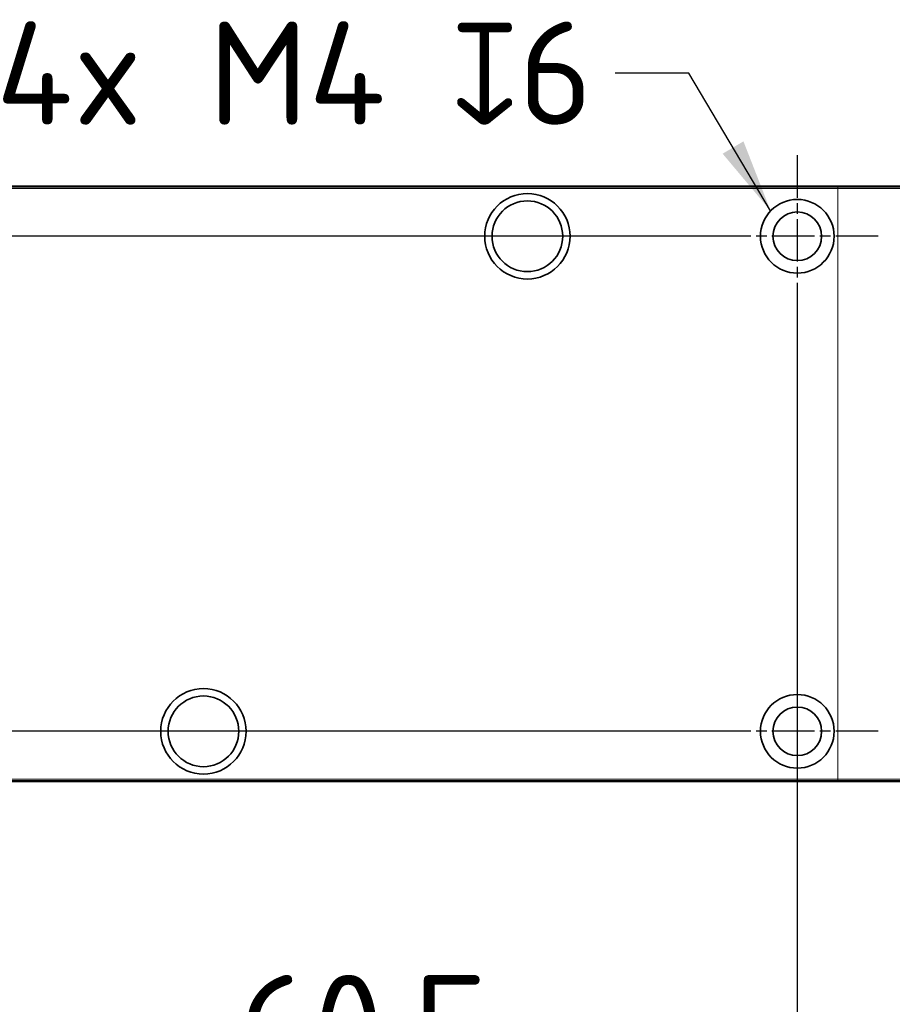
# Model space of a CAD drawing. Header units: millimetres. Extents: x 10 to 830, y 10 to 584.
# Tile 4 of 174: x 223 to 282, y 46 to 113. Entities that reach past the tile are written whole.
import ezdxf

# ---------------------------------------------------------------- set-up
doc = ezdxf.new("R2010")
doc.units = ezdxf.units.MM
doc.header["$LTSCALE"] = 2
doc.linetypes.add('CHAIN', pattern=[0.3543, 0.2362, -0.0295, 0.0591, -0.0295])
doc.linetypes.add('LONG_DASH_DOTTED', pattern=[0.3001, 0.2362, -0.0295, 0.0049, -0.0295])
for name, color, linetype, lineweight in [('Bemaßung (ISO)', 7, 'Continuous', 25), ('Mittelpunktmarkierung (ISO)', 7, 'LONG_DASH_DOTTED', 25), ('Sichtbar (ISO)', 7, 'Continuous', 35), ('Sichtbar schmal (ISO)', 7, 'Continuous', 18), ('Symbol (ISO)', 7, 'Continuous', 25)]:
    doc.layers.add(name, color=color, linetype=linetype, lineweight=lineweight)
doc.styles.add('Notiztext (ISO)', font='isocpeur.ttf')
doc.dimstyles.new('Standard (ISO)', dxfattribs={"dimscale": 2, "dimtxt": 3.5, "dimasz": 2.5, "dimexe": 2, "dimexo": 0, "dimgap": 0.762, "dimtad": 1, "dimtoh": 1, "dimdec": 8, "dimdsep": 46, "dimtxsty": 'Notiztext (ISO)', "dimcen": 0.09, "dimdle": 10, "dimclrd": 256, "dimclre": 256, "dimclrt": 256, "dimadec": 6, "dimazin": 2, "dimtfac": 0.514286, "dimtdec": 3, "dimtmove": 0, "dimatfit": 3, "dimfxl": 1, "dimtolj": 1, "dimlwd": -1, "dimlwe": -1, "dimarcsym": 0})
doc.dimstyles.new('Standard - Methode 1b (ISO)$7', dxfattribs={"dimscale": 2, "dimtxt": 3.5, "dimasz": 2.5, "dimexe": 2, "dimexo": 0, "dimgap": 0.762, "dimtad": 1, "dimtoh": 1, "dimdsep": 46, "dimtxsty": 'Notiztext (ISO)', "dimcen": 0.09, "dimdle": 10, "dimclrd": 256, "dimclre": 256, "dimclrt": 256, "dimazin": 2, "dimtfac": 1, "dimtmove": 0, "dimatfit": 3, "dimfxl": 1, "dimtolj": 1, "dimlwd": -1, "dimlwe": -1, "dimarcsym": 0})

# ---------------------------------------------------------------- blocks, each defined once
blk = doc.blocks.new('*D21')
at = {"layer": 'Bemaßung (ISO)', "transparency": 16777216}
for p, q in [((215.215, 92.48), (215.215, 35.322)), ((275.715, 92.48), (275.715, 35.322)), ((220.215, 39.322), (270.715, 39.322))]:
    blk.add_line(p, q, dxfattribs=at)
for points in [[(220.215, 40.156), (220.215, 38.489), (215.215, 39.322)], [(270.715, 40.156), (270.715, 38.489), (275.715, 39.322)]]:
    blk.add_solid(points, dxfattribs=at)
at = {"layer": 'Defpoints', "color": 0, "transparency": 16777216}
for p in [(215.215, 92.48), (275.715, 92.48), (275.715, 39.322)]:
    blk.add_point(p, dxfattribs=at)
at = {"layer": 'Bemaßung (ISO)', "transparency": 16777216, "insert": (237.765, 47.846), "char_height": 7, "attachment_point": 1, "style": 'Notiztext (ISO)'}
blk.add_mtext('\\A1;60.5', dxfattribs=at)
blk = doc.blocks.new('*D22')
at = {"layer": 'Bemaßung (ISO)', "transparency": 16777216}
for p, q in [((270.215, 97.98), (156.663, 97.98)), ((160.663, 69.38), (160.663, 92.98)), ((270.215, 64.38), (156.663, 64.38))]:
    blk.add_line(p, q, dxfattribs=at)
for points in [[(159.83, 92.98), (161.496, 92.98), (160.663, 97.98)], [(159.83, 69.38), (161.496, 69.38), (160.663, 64.38)]]:
    blk.add_solid(points, dxfattribs=at)
at = {"layer": 'Defpoints', "color": 0, "transparency": 16777216}
for p in [(160.663, 97.98), (270.215, 97.98), (270.215, 64.38)]:
    blk.add_point(p, dxfattribs=at)
at = {"layer": 'Bemaßung (ISO)', "transparency": 16777216, "insert": (152.139, 73.48), "char_height": 7, "attachment_point": 1, "rotation": 90, "style": 'Notiztext (ISO)'}
blk.add_mtext('\\A1;33.6', dxfattribs=at)

msp = doc.modelspace()

# ---------------------------------------------------------------- linework, layer by layer
at = {"layer": 'Mittelpunktmarkierung (ISO)', "linetype": 'CHAIN', "ltscale": 6.111541}
for p, q in [((275.71476846, 103.48001142), (275.71476846, 92.48001142)), ((281.21476846, 97.98001142), (270.21476846, 97.98001142)), ((275.71476846, 69.88001142), (275.71476846, 58.88001142)), ((281.21476846, 64.38001142), (270.21476846, 64.38001142))]:
    msp.add_line(p, q, dxfattribs=at)
at = {"layer": 'Sichtbar (ISO)'}
for p, q in [((304.37804723, 101.38001142), (190.3914897, 101.38001142)), ((278.46294149, 101.33001142), (190.3914897, 101.33001142)), ((285.42652626, 101.33001142), (278.46294149, 101.33001142)), ((304.37804723, 60.98001142), (190.39148969, 60.98001142)), ((190.3914897, 61.03001142), (278.46294149, 61.03001142)), ((278.46294149, 61.03001142), (285.42652676, 61.03001142))]:
    msp.add_line(p, q, dxfattribs=at)
for centre, radius in [((257.38476846, 97.98001142), 2.9), ((257.38476846, 97.98001142), 2.4), ((275.71476846, 97.98001142), 2.5), ((275.71476846, 97.98001142), 1.65), ((235.38476846, 64.38001142), 2.9), ((275.71476846, 64.38001142), 2.5), ((235.38476846, 64.38001142), 2.4), ((275.71476846, 64.38001142), 1.65)]:
    msp.add_circle(centre, radius, dxfattribs=at)
at = {"layer": 'Sichtbar schmal (ISO)'}
for p, q in [((278.46294149, 101.23001142), (190.39148968, 101.23001142)), ((278.46294149, 101.33001142), (278.46294149, 101.23001142)), ((278.46294149, 61.13001142), (278.46294149, 101.23001142)), ((285.49536453, 101.23001142), (278.46294149, 101.23001142)), ((190.39148968, 61.13001142), (278.46294149, 61.13001142)), ((278.46294149, 61.03001142), (278.46294149, 61.13001142)), ((278.46294149, 61.13001142), (285.49534846, 61.13001142))]:
    msp.add_line(p, q, dxfattribs=at)

# ---------------------------------------------------------------- texts
at = {"layer": 'Symbol (ISO)', "insert": (261.83065297, 112.55642532), "char_height": 6.9999998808, "width": 43.8504737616, "attachment_point": 3, "style": 'Notiztext (ISO)'}
msp.add_mtext('\\fISOCPEUR|b0|i0;{\\H7.0000;4x M4 }\\fAIGDT|b0|i0;{\\H7.0000;x}\\fISOCPEUR|b0|i0;{\\H7.0000;6}', dxfattribs=at)

# ---------------------------------------------------------------- dimensions: what is measured, and where the dimension line sits
at = {"layer": 'Bemaßung (ISO)'}
for base, p1, p2, angle, picture, middle in [((160.6631244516, 97.9800114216), (270.2147684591, 64.3800114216), (270.2147684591, 97.9800114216), 90, '*D22', (160.6631244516, 81.1800114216)), ((275.7147684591, 39.3224238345), (215.2147684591, 92.4800114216), (275.7147684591, 92.4800114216), 180, '*D21', (245.4647684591, 39.3224238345))]:
    dim = msp.add_linear_dim(base=base, p1=p1, p2=p2, angle=angle, dimstyle='Standard (ISO)', override={"dimgap": 0.762, "dimtoh": 0, "dimdec": 8, "dimtol": 0, "dimlim": 0, "dimtp": 0, "dimtm": 0, "dimtdec": 3, "dimtofl": 0, "dimatfit": 1}, dxfattribs=at)
    dim.commit()
    dim.dimension.update_dxf_attribs({"geometry": picture, "text_midpoint": middle, "dimtype": 160})

# ---------------------------------------------------------------- leaders
at = {"layer": 'Symbol (ISO)', "annotation_type": 0, "has_hookline": 1, "hookline_direction": 1, "text_width": 42.6935598}
msp.add_leader([(273.90396486, 99.70366752), (268.35465297, 109.05642537), (263.35465297, 109.05642537)], dimstyle='Standard - Methode 1b (ISO)$7', override={"dimtad": 0}, dxfattribs=at)

doc.saveas('drawing.dxf')
